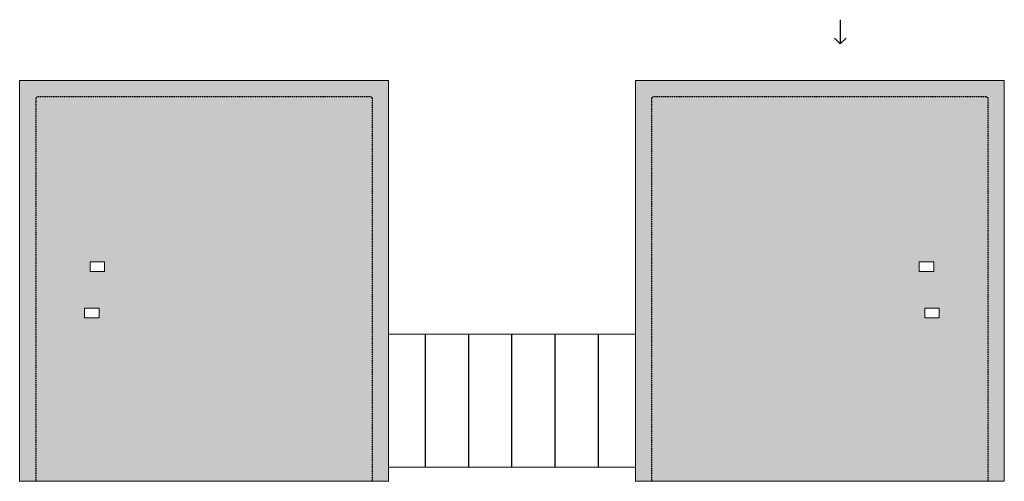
# Model space of a CAD drawing. Header units: inches. Extents: x 22486 to 27843, y 96 to 672.
# Tile 2 of 2: x 26615 to 27843, y 96 to 672. Entities that reach past the tile are written whole.
import ezdxf

# ---------------------------------------------------------------- set-up
doc = ezdxf.new("R2010")
doc.units = ezdxf.units.IN
doc.header["$MEASUREMENT"] = 0
doc.linetypes.add('Hidden 1_8_', pattern=[0.1875, 0.125, -0.0625])
for name, color, linetype, lineweight in [('A-WALL-FULL-INTR', 3, 'Continuous', 13), ('FLOOR', 130, 'Hidden 1_8_', 25), ('SDTL', 6, 'Continuous', 25)]:
    doc.layers.add(name, color=color, linetype=linetype, lineweight=lineweight)

msp = doc.modelspace()

# ---------------------------------------------------------------- hatches: boundary and pattern name
at = {"layer": 'SDTL'}
h = msp.add_hatch(dxfattribs=at)
h.set_pattern_fill('AR-CONC', color=256, scale=2.5)
h.set_pattern_definition([(50, (4129.335, 0), (17.931505, -1.568803), [1.875, -20.625]), (355, (4129.335, 0), (-3.468783, 18.804803), [1.5, -16.5]), (100.451444, (4130.829, -0.13), (14.462721, 17.236), [1.593505, -17.528553]), (46.1842, (4129.335, 5), (26.681033, -4.137982), [2.8125, -30.9375]), (96.63564, (4131.558, 4.655), (23.36655, 24.352965), [2.39026, -26.292844]), (351.18416, (4129.335, 5), (23.36655, 24.352965), [2.25, -24.75]), (21, (4131.835, 3.75), (14.922676, -10.065472), [1.875, -20.625]), (326, (4131.835, 3.75), (6.082883, 18.128751), [1.5, -16.5]), (71.451445, (4133.078, 2.911), (21.00556, 8.063279), [1.593505, -17.528553]), (37.5, (4129.335, 0), (0.3039964, 8.3223463), [0, -16.3, 0, -16.75, 0, -16.5625]), (7.5, (4129.335, 0), (6.5767384, 9.8602928), [0, -9.55, 0, -15.925, 0, -6.3125]), (327.5, (4123.76, 0), (13.3455609, -0.5638718), [0, -6.25, 0, -19.5, 0, -25.875]), (317.5, (4121.26, 0), (14.579654, 2.5026246), [0, -8.125, 0, -12.95, 0, -18.375])])
h.paths.add_polyline_path([(27823.3, 573.9), (27821.3, 575.9), (27405.3, 575.9), (27403.3, 573.9), (27403.3, 95.9), (27823.3, 95.9)], flags=17)
h.paths.add_polyline_path([(27737.3, 357.9), (27737.3, 369.9), (27755.3, 369.9), (27755.3, 357.9)], flags=16)
h.paths.add_polyline_path([(27744.3, 311.9), (27762.3, 311.9), (27762.3, 299.9), (27744.3, 299.9)], flags=16)
h.paths.add_polyline_path([(27055.3, 573.9), (27053.3, 575.9), (26637.3, 575.9), (26635.3, 573.9), (26635.3, 95.9), (27055.3, 95.9)], flags=17)
h.paths.add_polyline_path([(26721.3, 369.9), (26721.3, 357.9), (26703.3, 357.9), (26703.3, 369.9)], flags=16)
h.paths.add_polyline_path([(26714.3, 311.9), (26714.3, 299.9), (26696.3, 299.9), (26696.3, 311.9)], flags=16)
h.paths.add_polyline_path([(27075.3, 595.9), (26615.3, 595.9), (26615.3, 95.9), (26635.3, 95.9), (26635.3, 573.9), (26637.3, 575.9), (27053.3, 575.9), (27055.3, 573.9), (27055.3, 95.9), (27075.3, 95.9)])
h.paths.add_polyline_path([(27843.3, 595.9), (27383.3, 595.9), (27383.3, 95.9), (27403.3, 95.9), (27403.3, 573.9), (27405.3, 575.9), (27821.3, 575.9), (27823.3, 573.9), (27823.3, 95.9), (27843.3, 95.9)])

# ---------------------------------------------------------------- linework, layer by layer
at = {"layer": 'A-WALL-FULL-INTR'}
for p, q in [((26615.3, 595.9), (26615.3, 95.9)), ((27075.3, 595.9), (26615.3, 595.9)), ((27075.3, 95.9), (27075.3, 595.9)), ((27383.3, 595.9), (27383.3, 95.9)), ((27843.3, 595.9), (27383.3, 595.9)), ((27843.3, 95.9), (27843.3, 595.9)), ((26703.3, 369.9), (26703.3, 357.9)), ((26721.3, 369.9), (26703.3, 369.9)), ((26721.3, 357.9), (26721.3, 369.9)), ((27737.3, 357.9), (27737.3, 369.9)), ((27737.3, 369.9), (27755.3, 369.9)), ((27755.3, 369.9), (27755.3, 357.9)), ((26703.3, 357.9), (26721.3, 357.9)), ((27755.3, 357.9), (27737.3, 357.9)), ((26696.3, 311.9), (26696.3, 299.9)), ((26714.3, 311.9), (26696.3, 311.9)), ((26714.3, 299.9), (26714.3, 311.9)), ((27744.3, 299.9), (27744.3, 311.9)), ((27744.3, 311.9), (27762.3, 311.9)), ((27762.3, 311.9), (27762.3, 299.9)), ((26696.3, 299.9), (26714.3, 299.9)), ((27762.3, 299.9), (27744.3, 299.9)), ((27075.3, 279.6), (27383.3, 279.6)), ((27075.3, 113.6), (27383.3, 113.6)), ((26615.3, 95.9), (26635.3, 95.9)), ((26635.3, 95.9), (27055.3, 95.9)), ((27055.3, 95.9), (27075.3, 95.9)), ((27383.3, 95.9), (27403.3, 95.9)), ((27403.3, 95.9), (27823.3, 95.9)), ((27843.3, 95.9), (27823.3, 95.9))]:
    msp.add_line(p, q, dxfattribs=at)
at = {"layer": 'FLOOR'}
for p, q in [((26637.3, 575.9), (26635.3, 573.9)), ((26635.3, 573.9), (26635.3, 95.9)), ((27053.3, 575.9), (26637.3, 575.9)), ((27053.3, 575.9), (27055.3, 573.9)), ((27055.3, 95.9), (27055.3, 573.9)), ((27405.3, 575.9), (27403.3, 573.9)), ((27403.3, 573.9), (27403.3, 95.9)), ((27821.3, 575.9), (27405.3, 575.9)), ((27821.3, 575.9), (27823.3, 573.9)), ((27823.3, 95.9), (27823.3, 573.9))]:
    msp.add_line(p, q, dxfattribs=at)
at = {"layer": 'SDTL'}
for p, q in [((27638.8, 672), (27638.8, 642)), ((27638.8, 642), (27631.7, 649.1)), ((27638.8, 642), (27645.9, 649.1)), ((27121.3, 113.6), (27121.3, 279.6)), ((27175.3, 113.6), (27175.3, 279.6)), ((27229.3, 113.6), (27229.3, 279.6)), ((27283.3, 113.6), (27283.3, 279.6)), ((27337.3, 113.6), (27337.3, 279.6))]:
    msp.add_line(p, q, dxfattribs=at)

doc.saveas('drawing.dxf')
